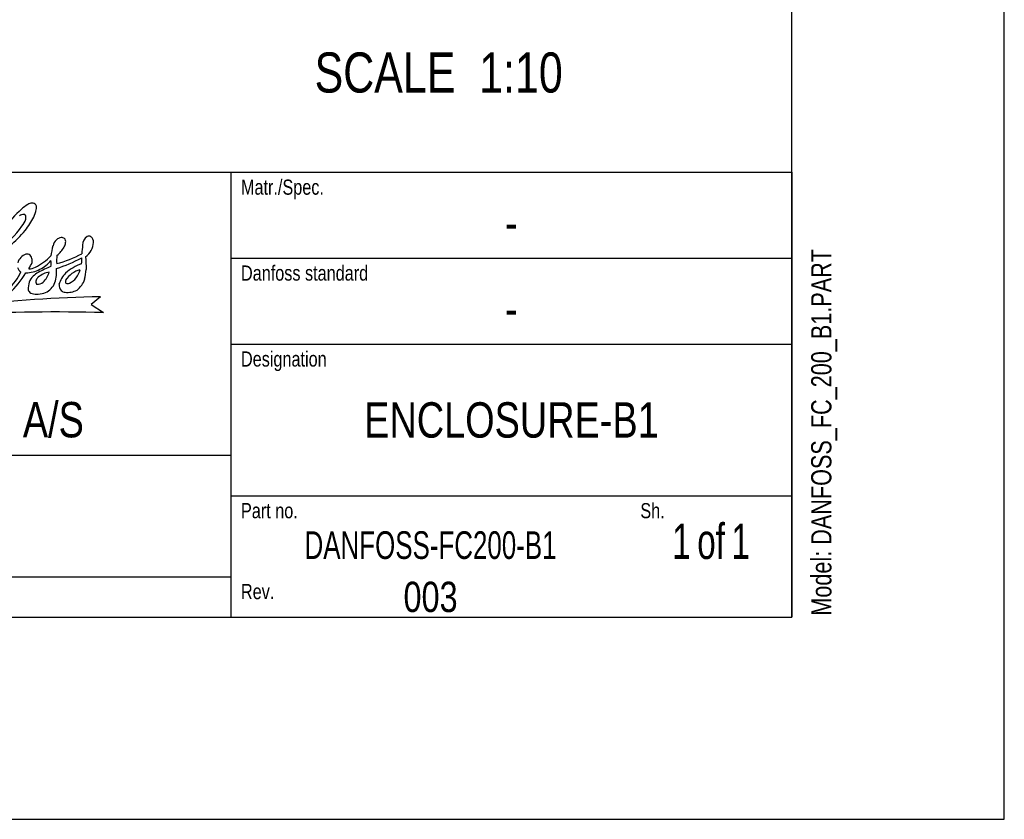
# Model space of a CAD drawing. Header units: inches. Extents: x 0 to 117, y 0 to 83.
# Tile 33 of 60: x 98 to 117, y 0 to 16. Entities that reach past the tile are written whole.
import ezdxf

# ---------------------------------------------------------------- set-up
doc = ezdxf.new("R2010")
doc.units = ezdxf.units.IN
doc.header["$LTSCALE"] = 6.431102
doc.header["$MEASUREMENT"] = 0
doc.layers.get('0').update_dxf_attribs({"linetype": 'CONTINUOUS'})
doc.styles.get("Standard").update_dxf_attribs({"font": 'txt', "width": 0.8})
doc.styles.add('TEXTSTYLE_3', font='txt', dxfattribs={"width": 0.7})

# ---------------------------------------------------------------- blocks, each defined once
blk = doc.blocks.new('SYMBOL_0_BL0', base_point=(94.055, 8.371))
at = {"color": 7, "linetype": 'CONTINUOUS'}
for p, q in [((99.333, 10.175), (99.149, 10.02)), ((99.149, 10.02), (99.388, 9.866))]:
    blk.add_line(p, q, dxfattribs=at)
for centre, radius, start, end in [((98.896, 10.513), 1.757, 123.9219, 128.9859), ((98.017, 11.788), 0.209, 94.9156, 118.9133), ((98.006, 11.909), 0.0875, 37.9594, 94.4524), ((97.964, 11.907), 0.124, 342.3871, 26.7521), ((100.003, 9.487), 3.258, 132.7678, 141.3405), ((97.844, 11.63), 0.148, 90.658, 126.7544), ((97.835, 11.734), 0.045, 7.1206, 79.5655), ((96.554, 12.486), 1.663, 322.0822, 332.8248), ((97.592, 11.725), 0.288, 351.6519, 2.8594), ((95.97, 12.505), 2.205, 339.3288, 343.2604), ((96.244, 12.633), 1.899, 305.6229, 325.1023), ((97.369, 11.873), 0.542, 322.9953, 339.5719), ((95.32, 13.693), 3.384, 304.4938, 318.8006), ((98.595, 11.143), 0.185, 99.1749, 130.5996), ((98.567, 11.183), 0.143, 62.9892, 90.4831), ((99.194, 11.171), 0.213, 124.9919, 177.6651), ((99.106, 11.293), 0.0629, 49.6305, 122.6069), ((99.072, 11.241), 0.125, 356.4431, 53.1022), ((99.366, 10.859), 1.007, 162.2455, 173.7012), ((98.643, 11.11), 0.242, 134.0948, 166.5724), ((98.159, 11.397), 0.53, 307.7549, 331.2624), ((98.47, 11.24), 0.182, 327.7373, 356.0266), ((98.566, 11.251), 0.0886, 344.5972, 42.6678), ((154.405, 6.421), 55.627, 175.0921, 175.2663), ((98.823, 11.254), 0.374, 305.8525, 356.7917), ((97.956, 10.774), 0.241, 109.1468, 165.4571), ((97.9, 10.875), 0.128, 71.1581, 100.6058), ((97.877, 10.892), 0.123, 12.3213, 58.1903), ((97.606, 11.685), 1.043, 296.0537, 316.7157), ((97.657, 13.36), 2.759, 287.231, 298.306), ((99.047, 10.885), 0.571, 170.6701, 186.7315), ((97.943, 12.885), 2.135, 284.5602, 298.6483), ((98.358, 10.878), 0.61, 354.1192, 4.9525), ((109.266, 11.362), 10.232, 182.2989, 183.6689), ((97.841, 10.773), 0.128, 194.1209, 242.2077), ((96.817, 11.347), 1.286, 330.6961, 336.9361), ((97.929, 11.033), 0.315, 271.5609, 295.3447), ((97.796, 10.875), 0.206, 351.2783, 12.3026), ((98.98, 9.112), 1.76, 110.3813, 119.2462), ((97.893, 11.256), 0.605, 295.5, 321.7071), ((97.608, 10.827), 0.762, 355.119, 4.1234), ((99.265, 9.945), 0.921, 109.0514, 131.6471), ((97.058, 10.954), 0.781, 307.3705, 337.8449), ((96.448, 11.486), 1.662, 311.4563, 329.414), ((97.88, 11.207), 0.567, 269.7813, 298.8176), ((98.309, 10.285), 0.407, 134.994, 154.5471), ((98.373, 10.207), 0.508, 119.8156, 133.818), ((98.327, 10.367), 0.28, 138.0551, 151.6294), ((98.414, 10.2), 0.461, 99.8011, 129.8057), ((97.827, 10.82), 0.534, 317.0284, 341.921), ((97.879, 10.657), 0.601, 336.6165, 349.9772), ((97.673, 10.653), 0.805, 352.774, 5.097), ((99.013, 10.275), 0.509, 135.1588, 164.3038), ((99.044, 10.253), 0.46, 104.0818, 148.1292), ((98.555, 10.784), 0.387, 296.1519, 347.4207), ((96.762, 10.982), 2.309, 348.3187, 353.1645), ((98.469, 10.323), 0.545, 165.3821, 181.4073), ((98.145, 10.466), 0.0725, 151.895, 218.2268), ((98.113, 10.588), 0.168, 261.2556, 308.6307), ((98.122, 10.571), 0.344, 288.181, 333.6632), ((98.69, 10.41), 0.166, 179.0776, 222.1801), ((98.699, 10.472), 0.0515, 151.705, 219.1417), ((98.695, 10.519), 0.0874, 245.4748, 290.3227), ((98.612, 10.648), 0.433, 307.3775, 341.9687), ((99.944, -19.048), 29.229, 91.1993, 96.2481), ((98.049, 10.355), 0.133, 199.8242, 235.8577), ((98.096, 10.553), 0.331, 248.5205, 268.1048), ((98.043, 10.975), 0.754, 273.147, 284.2883), ((98.656, 10.386), 0.126, 224.3761, 263.887), ((98.69, 10.657), 0.398, 263.2207, 297.6178), ((98.466, -24.965), 34.843, 88.4836, 92.9661)]:
    blk.add_arc(centre, radius, start, end, dxfattribs=at)
at = {"color": 7, "linetype": 'CONTINUOUS', "attachment_point": 1, "line_spacing_factor": 0.9}
for s, insert, char_height, width in [('Matr./Spec.', (102.067, 12.456), 0.29528, 2.59842), ('Danfoss standard', (102.067, 10.783), 0.29528, 3.77953), ('Designation', (102.067, 9.11), 0.29528, 2.59842), ('DANFOSS DRIVES A/S', (91.103, 8.125), 0.68898, 9.92126), ('Part no.', (102.067, 6.157), 0.2953, 1.88976), ('Sh.', (109.843, 6.157), 0.2953, 0.70866), ('Rev.', (102.067, 4.582), 0.2953, 0.94488)]:
    blk.add_mtext(s, dxfattribs=dict(at, insert=insert, char_height=char_height, width=width))

msp = doc.modelspace()

# ---------------------------------------------------------------- linework, layer by layer
at = {"color": 7, "linetype": 'CONTINUOUS'}
for p, q in [((116.929, 0), (116.929, 82.677)), ((112.795, 3.937), (112.795, 78.74)), ((77.362, 12.598), (112.795, 12.598)), ((101.87, 12.598), (101.87, 3.937)), ((112.795, 12.598), (112.795, 3.937)), ((101.87, 10.925), (112.795, 10.925)), ((101.87, 9.252), (112.795, 9.252)), ((77.362, 7.087), (101.87, 7.087)), ((101.87, 6.299), (112.795, 6.299)), ((77.362, 4.724), (101.87, 4.724)), ((4.134, 3.937), (112.795, 3.937)), ((77.362, 3.937), (112.795, 3.937)), ((0, 0), (116.929, 0))]:
    msp.add_line(p, q, dxfattribs=at)

# ---------------------------------------------------------------- block references
msp.add_blockref('SYMBOL_0_BL0', (94.055, 8.371), dxfattribs=at)

# ---------------------------------------------------------------- texts
at = {"color": 7, "linetype": 'CONTINUOUS', "line_spacing_factor": 0.9}
for s, insert, char_height, width, attachment_point in [('SCALE  1:10', (108.332, 14.931), 0.78125, 6.875, 3), ('-', (107.333, 11.959), 0.689, 0.55118, 2), ('-', (107.333, 10.285), 0.689, 0.55118, 2), ('ENCLOSURE-B1', (107.333, 8.12), 0.68898, 6.61416, 2), ('003', (105.758, 4.626), 0.5906, 1.41732, 2)]:
    msp.add_mtext(s, dxfattribs=dict(at, insert=insert, char_height=char_height, width=width, attachment_point=attachment_point))
at = {"color": 7, "linetype": 'CONTINUOUS', "insert": (113.169, 3.964), "char_height": 0.3937, "width": 9.13386, "attachment_point": 1, "rotation": 90, "line_spacing_factor": 0.9}
msp.add_mtext('Model: DANFOSS_FC_200_B1.PART', dxfattribs=at)
at = {"color": 7, "linetype": 'CONTINUOUS', "attachment_point": 2, "line_spacing_factor": 0.9, "style": 'TEXTSTYLE_3'}
for s, insert, char_height, width in [('1{\\W0.5; }of{\\W0.5; }1', (111.22, 5.758), 0.68898, 2.61811), ('DANFOSS-FC200-B1', (105.758, 5.608), 0.53897, 6.03652)]:
    msp.add_mtext(s, dxfattribs=dict(at, insert=insert, char_height=char_height, width=width))

doc.saveas('drawing.dxf')
